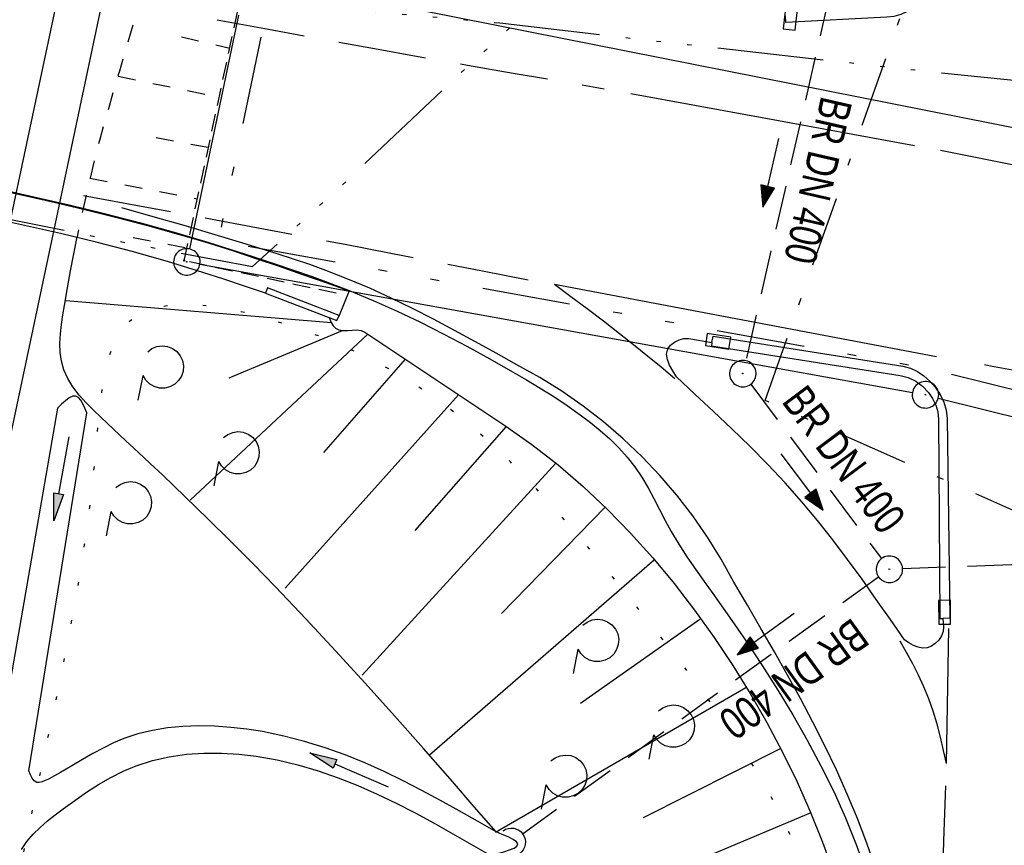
# Model space of a CAD drawing. Extents: x 510526 to 513920, y 467229 to 478797.
# Tile 144 of 256: x 510890 to 510946, y 472308 to 472355. Entities that reach past the tile are written whole.
import ezdxf

# ---------------------------------------------------------------- set-up
doc = ezdxf.new("R2010")
doc.units = 0
doc.header["$LTSCALE"] = 10
doc.header["$MEASUREMENT"] = 0
for name, pattern in [('ACAD_ISO14W100', [25.5, 12, -3, 0.5, -3, 0.5, -3, 0.5, -3]), ('AUSGEZOGEN', [0]), ('LT00', [0]), ('LT01', [0.2, 0.1, -0.1]), ('LT05', [0.7, 0.5, -0.2]), ('LT07', [0.22, 0.02, -0.2]), ('LT08', [0.42, 0.2, -0.1, 0.02, -0.1]), ('LT09', [0.54, 0.2, -0.1, 0.02, -0.1, 0.02, -0.1]), ('LT17', [0.15, 0.1, -0.05]), ('STRICHLINIE2', [0.375, 0.25, -0.125])]:
    doc.linetypes.add(name, pattern=pattern)
doc.layers.get('0').update_dxf_attribs({"linetype": 'LT00'})
for name, color, linetype in [('-Halt-Pfeil', 4, 'LT00'), ('-Haltung', 182, 'STRICHLINIE2'), ('-Haltungsbeschriftung', 182, 'LT00'), ('DFK_AB_L', 21, 'LT00'), ('DFK_AB_P', 7, 'LT00'), ('DFK_KATASTER', 250, 'LT00'), ('GEHOELZ_SYMB', 252, 'Continuous'), ('GEMARKUNGSGRENZE', 3, 'LT09'), ('PFEIL', 140, 'AUSGEZOGEN'), ('STROM_UNTER', 80, 'LT08'), ('TELEKOM', 210, 'ACAD_ISO14W100'), ('V94_AFBR_BAB', 250, 'LT00'), ('V94_BOESCH', 250, 'LT00'), ('V94_BOSCHUNG', 250, 'LT00'), ('V94_BR_KAPPE', 30, 'LT00'), ('V94_BR_WID', 30, 'LT17'), ('V94_GEHOELZ', 250, 'LT07'), ('V94_GEHWEG', 250, 'LT00'), ('V94_GRABEN', 250, 'LT00'), ('V94_KA_PRUF', 182, 'LT00'), ('V94_LD_MARK', 250, 'LT00'), ('V94_LG_MARK', 250, 'LT05'), ('V94_RINNE', 182, 'LT00'), ('V94_SINKK', 182, 'LT00'), ('V94_UK_DURCH', 182, 'LT00'), ('V94_VERDECKT', 253, 'LT00')]:
    doc.layers.add(name, color=color, linetype=linetype)
doc.styles.add('Haltungsbeschriftung', font='ARIAL.TTF', dxfattribs={"width": 0.75})

# ---------------------------------------------------------------- blocks, each defined once
blk = doc.blocks.new('SYMB0003')
at = {"color": 0, "linetype": 'ByBlock'}
for p, q in [((-0.015712, 0), (0.010166, 0.012015)), ((0, -0.021257), (-0.015712, 0)), ((0.010166, 0.012015), (0, -0.021257))]:
    blk.add_line(p, q, dxfattribs=at)
for points in [[(-0.031395, 0.499013), (-0.093691, 0.491144), (-0.154509, 0.475528), (-0.21289, 0.452414), (-0.267913, 0.422164), (-0.318712, 0.385257), (-0.364484, 0.342274), (-0.404509, 0.293893), (-0.438154, 0.240877), (-0.464888, 0.184062), (-0.484292, 0.124345), (-0.496058, 0.062667), (-0.5, 0)], [(0.5, 0), (0.496057, 0.062667), (0.484292, 0.124345), (0.464888, 0.184062), (0.438153, 0.240877), (0.404509, 0.293893), (0.364484, 0.342274), (0.318712, 0.385257), (0.267913, 0.422164), (0.21289, 0.452414), (0.154509, 0.475528), (0.093691, 0.491144), (0.031395, 0.499013), (-0.031395, 0.499013)], [(-0.5, 0), (-0.496058, -0.062667), (-0.484292, -0.124345), (-0.464888, -0.184062), (-0.438154, -0.240877), (-0.404509, -0.293893), (-0.364485, -0.342274), (-0.318712, -0.385257), (-0.267914, -0.422164), (-0.21289, -0.452414), (-0.154509, -0.475529), (-0.093691, -0.491144), (-0.031395, -0.499014), (0.031395, -0.499014)], [(0.031395, -0.499014), (0.093691, -0.491144), (0.154509, -0.475529), (0.21289, -0.452414), (0.267914, -0.422164), (0.318712, -0.385257), (0.364485, -0.342274), (0.404509, -0.293893), (0.438154, -0.240877), (0.464889, -0.184062), (0.484292, -0.124345), (0.496058, -0.062667), (0.5, 0)]]:
    blk.add_lwpolyline(points, dxfattribs=at)
blk = doc.blocks.new('SYMB0011')
at = {"color": 0, "linetype": 'ByBlock'}
for p, q in [((0.5, 0), (-0.5, 0)), ((0, 0.5), (0, -0.5))]:
    blk.add_line(p, q, dxfattribs=at)
blk = doc.blocks.new('Pfreil3')
at = {"layer": 'PFEIL'}
blk.add_hatch(color=256, dxfattribs=at).paths.add_polyline_path([(-1.549, 0.273), (-1.549, -0.273), (0, 0)])
for p, q in [((-1.549, 0), (-4.831, 0)), ((-1.549, -0.273), (-1.549, 0.273)), ((-1.549, 0.273), (0, 0)), ((0, 0), (-1.549, -0.273))]:
    blk.add_line(p, q, dxfattribs=at)
blk = doc.blocks.new('SYMB0652')
at = {"color": 0, "linetype": 'ByBlock'}
blk.add_lwpolyline([(-0.15, -0.075), (0.15, -0.075), (0.15, 0.075), (-0.15, 0.075), (-0.15, -0.075)], dxfattribs=at)
blk = doc.blocks.new('SYMB1107')
at = {"color": 0, "linetype": 'ByBlock'}
for points in [[(-0.2, 0), (-0.196157, 0.039018), (-0.184776, 0.076537), (-0.166294, 0.111114), (-0.141421, 0.141421), (-0.111114, 0.166294), (-0.076537, 0.184776), (-0.039018, 0.196157), (0, 0.2)], [(0, 0.2), (0.039018, 0.196157), (0.076537, 0.184776), (0.111114, 0.166294), (0.141421, 0.141421), (0.166294, 0.111114), (0.184776, 0.076537), (0.196157, 0.039018), (0.2, 0)]]:
    blk.add_lwpolyline(points, dxfattribs=at)
blk = doc.blocks.new('GEHOELZ_SYMB')
at = {"layer": 'GEHOELZ_SYMB'}
blk.add_line((0, 0), (1.4, 0), dxfattribs=at)
blk.add_lwpolyline([(-1.388, 0.017), (-1.612, 0.221), (-1.778, 0.474), (-1.876, 0.761), (-1.898, 1.063), (-1.844, 1.361), (-1.718, 1.636), (-1.526, 1.87), (-1.282, 2.05), (-1, 2.162), (-0.7, 2.2), (-0.4, 2.162), (-0.118, 2.05), (0.126, 1.87), (0.318, 1.636), (0.444, 1.361), (0.498, 1.063), (0.476, 0.761), (0.378, 0.474), (0.212, 0.221), (-0.012, 0.017)], dxfattribs=at)
blk = doc.blocks.new('SYMB0070')
at = {"color": 0, "linetype": 'ByBlock'}
for p, q in [((-0.5, 0), (0.2, 0)), ((0.5, 0), (0.2, 0.1)), ((0.2, 0.1), (0.2, 0)), ((0.468, 0), (0.21, 0.086)), ((0.21, 0.086), (0.21, -0.086)), ((0.21, -0.086), (0.468, 0)), ((0.22, -0.072), (0.437, 0)), ((0.23, -0.058), (0.405, 0)), ((0.24, -0.045), (0.374, 0)), ((0.342, 0), (0.25, 0.031)), ((0.25, 0.031), (0.25, -0.031)), ((0.25, -0.031), (0.342, 0)), ((0.26, -0.017), (0.31, 0)), ((0.27, -0.003), (0.279, 0))]:
    blk.add_line(p, q, dxfattribs=at)
for points in [[(0.2, 0), (0.2, -0.1), (0.5, 0)], [(0.437, 0), (0.22, 0.072), (0.22, -0.072)], [(0.405, 0), (0.23, 0.058), (0.23, -0.058)], [(0.374, 0), (0.24, 0.045), (0.24, -0.045)], [(0.31, 0), (0.26, 0.017), (0.26, -0.017)], [(0.279, 0), (0.27, 0.003), (0.27, -0.003)]]:
    blk.add_lwpolyline(points, dxfattribs=at)

msp = doc.modelspace()

# ---------------------------------------------------------------- linework, layer by layer
at = {"layer": '-Haltung'}
for p, q in [((510935.864, 472356.355), (510931.093, 472335.502)), ((510931.376, 472334.171), (510938.778, 472324.285)), ((510957.399, 472324.342), (510939.977, 472323.712)), ((510938.619, 472323.246), (510918.418, 472308.658))]:
    msp.add_line(p, q, dxfattribs=at)
at = {"layer": 'DFK_AB_L'}
for p, q in [((510902.347, 472355.086), (510899.583, 472341.834)), ((510900.168, 472340.967), (510940.532, 472333.703)), ((510941.998, 472333.388), (510969.923, 472326.392))]:
    msp.add_line(p, q, dxfattribs=at)
at = {"layer": 'DFK_KATASTER'}
msp.add_line((510995.385, 472338.966), (510911.146, 472355.644), dxfattribs=at)
at = {"layer": 'GEMARKUNGSGRENZE', "ltscale": 2.5, "flags": 128}
msp.add_lwpolyline([(511338.816, 472915.913), (511340.719, 472885.882), (511337.388, 472885.57), (511309.655, 472881.528), (511259.852, 472877.768), (511252.986, 472872.448), (511243.285, 472879.226), (511234.252, 472878.215), (511233.258, 472867.438), (511216.033, 472862.714), (511207.797, 472857.961), (511191.39, 472853.613), (511190.752, 472855.636), (511140.812, 472836.029), (511125.011, 472817.797), (511083.654, 472766.593), (511031.927, 472691.269), (510996.407, 472627.328), (510946.881, 472521.115), (510931.137, 472471.162), (510904.274, 472356.963), (510903.968, 472355.512), (510901.213, 472342.303), (510941.585, 472335.037), (510971.004, 472327.668), (510993.448, 472322.391), (511002.822, 472295.217), (510981.46, 472288.086), (510979.077, 472252.27), (510975.289, 472194.983), (510973.333, 472186.399), (510968.719, 472165.904), (510952.995, 472136.274), (510921.262, 472097.626), (510905.045, 472075.837), (510893.26, 472050.556), (510892.004, 472047.859), (510887.625, 472022.351), (510889.456, 471975.295), (510899.305, 471911.874), (510912.906, 471849.007), (510930.533, 471767.721), (510947.502, 471695.56), (510972.146, 471610.023), (510987.56, 471561.132), (510988.88, 471556.962), (510998.361, 471526.879), (511023.643, 471445.762), (511025.921, 471438.309), (511028.867, 471429.142), (511055.244, 471334.955), (511075.564, 471262.687), (511076.644, 471258.867), (511081.081, 471243.062), (511102.936, 471153.981), (511126.453, 471060.173), (511143.975, 470974.853), (511146.57, 470959.094), (511159.172, 470882.632), (511171.606, 470798.752), (511182.45, 470711.367), (511193.007, 470699.758), (511193.732, 470690.194), (511187.835, 470675.545), (511194.982, 470614.953), (511207.145, 470475.088), (511207.634, 470473.853), (511218.628, 470446.187), (511282.702, 470462.387), (511261.684, 470406.378), (511258.844, 470397.918), (511238.143, 470342.746), (511229.339, 470301.994), (511223.45, 470293.888), (511221.465, 470291.064), (511213.87, 470286.717), (511168.704, 470265.706), (511166.268, 470263.992)], dxfattribs=at)
at = {"layer": 'STROM_UNTER', "ltscale": 2, "flags": 128}
msp.add_lwpolyline([(510949.578, 472318.968), (510949.373, 472325.62), (510932.187, 472333.251), (510941.532, 472359.744), (510942.822, 472359.382), (510948.757, 472361.496), (510957.786, 472352.267), (510962.689, 472351.442), (510965.373, 472350.256), (510965.647, 472350.177), (510971.872, 472354.714), (510975.16, 472352.377), (510979.229, 472349.444), (510992.021, 472342.384), (511020.009, 472328.976), (511031.449, 472321.821), (511036.224, 472318.202), (511041.861, 472314.033), (511049.27, 472307.042), (511068.366, 472292.648), (511085.02, 472279.87), (511086.501, 472275.017), (511086.749, 472276.251), (511085.348, 472280.199), (511089.217, 472283.736)], dxfattribs=at)
at = {"layer": 'TELEKOM', "ltscale": 0.05, "flags": 128}
for points in [[(511130.846, 472242.46), (511125.842, 472246.287), (511119.847, 472251.061), (511119.531, 472251.151), (511119.081, 472251.196), (511118.63, 472251.241), (511118.179, 472251.511), (511117.863, 472251.737), (511117.863, 472252.232), (511117.818, 472252.637), (511114.382, 472255.267), (511109.829, 472258.779), (511108.071, 472260.31), (511100.566, 472266.962), (511092.226, 472274.302), (511084.01, 472281.902), (511079.02, 472286.366), (511070.855, 472293.952), (511066.945, 472295.862), (511059.465, 472299.855), (511051.185, 472303.791), (511043.619, 472307.471), (511031.481, 472316.729), (511023.398, 472322.525), (511015.184, 472328.061), (511009.862, 472331.626), (511000.475, 472337.226), (510996.89, 472339.245), (510988.415, 472341.394), (510977.138, 472344.129), (510961.42, 472348.013), (510950.242, 472350.576), (510947.916, 472351.214), (510942.005, 472351.81), (510925.52, 472353.653), (510917.156, 472354.621), (510907.652, 472355.489), (510904.722, 472355.747), (510902.106, 472356.233), (510898.372, 472356.941), (510893.639, 472357.841), (510883.478, 472359.809), (510866.171, 472363.16), (510853.922, 472365.546), (510849.72, 472366.228), (510842.862, 472368.189), (510840.673, 472368.704), (510835.458, 472370.055), (510831.305, 472371.373), (510830.26, 472371.834), (510827.717, 472372.381), (510821.02, 472374.054), (510812.442, 472376.151), (510810.319, 472376.583), (510802.963, 472377.638), (510800.685, 472377.935), (510796.331, 472378.461), (510789.948, 472379.652), (510785.197, 472380.542), (510780.447, 472381.3), (510776.734, 472381.863), (510770.696, 472382.688), (510764.427, 472383.511), (510758.67, 472384.274), (510753.195, 472384.966), (510747.025, 472385.856), (510743.312, 472386.352), (510731.436, 472388.33), (510727.806, 472388.956), (510711.424, 472391.9), (510709.348, 472392.195), (510704.664, 472392.374), (510698.914, 472392.669)], [(510833.996, 472370.519), (510836.016, 472367.107), (510840.902, 472358.849), (510844.763, 472352.374), (510853.745, 472350.631), (510868.526, 472347.622), (510883.788, 472344.644), (510895.591, 472342.268), (510903.143, 472340.84), (510908.218, 472345.441), (510914.433, 472351.336), (510917.916, 472354.533)]]:
    msp.add_lwpolyline(points, dxfattribs=at)
at = {"layer": 'V94_AFBR_BAB'}
for points in [[(510885.07, 472307.822), (510885.48, 472310.319), (510885.898, 472312.814), (510886.325, 472315.307), (510886.764, 472317.799), (510887.218, 472320.287), (510887.689, 472322.772), (510888.18, 472325.253), (510888.692, 472327.73), (510897.587, 472369.737)], [(510888.77, 472345.236), (510890.771, 472344.794), (510892.767, 472344.33), (510894.757, 472343.843), (510896.739, 472343.327), (510898.711, 472342.78), (510900.674, 472342.198), (510901.923, 472341.806), (510903.168, 472341.403), (510904.41, 472340.99), (510905.471, 472340.632), (510906.529, 472340.264), (510907.581, 472339.883), (510908.626, 472339.482), (510909.99, 472338.918), (510911.339, 472338.316), (510912.672, 472337.68), (510913.992, 472337.015), (510915.299, 472336.323), (510916.593, 472335.61), (510917.875, 472334.879), (510918.661, 472334.42), (510919.44, 472333.951), (510920.211, 472333.467), (510920.971, 472332.964), (510921.719, 472332.436), (510922.293, 472332.002), (510922.852, 472331.548), (510923.39, 472331.071), (510923.9, 472330.569), (510924.377, 472330.04), (510924.814, 472329.481), (510925.201, 472328.904), (510925.554, 472328.304), (510925.887, 472327.689), (510926.209, 472327.066), (510926.531, 472326.443), (510926.866, 472325.828), (510927.3, 472325.1), (510927.76, 472324.39), (510928.239, 472323.692), (510928.73, 472323), (510929.226, 472322.31), (510930.176, 472320.968), (510931.11, 472319.61), (510932.023, 472318.234), (510932.909, 472316.842), (510933.762, 472315.431), (510934.577, 472314.002), (510935.349, 472312.553), (510936.072, 472311.084), (510936.74, 472309.595), (510937.348, 472308.085), (510937.89, 472306.553)], [(510927.16, 472334.593), (510926.952, 472334.927), (510926.772, 472335.257), (510926.648, 472335.576), (510926.609, 472335.881), (510926.682, 472336.166), (510926.834, 472336.375), (510927.051, 472336.553), (510927.311, 472336.685), (510927.588, 472336.758), (510927.858, 472336.755), (510929.171, 472336.527)], [(510940.074, 472319.683), (510939.282, 472320.833), (510938.486, 472321.98), (510937.68, 472323.118), (510936.86, 472324.243), (510936.021, 472325.353), (510935.159, 472326.442), (510934.268, 472327.507), (510933.318, 472328.575), (510932.337, 472329.618), (510931.332, 472330.639), (510930.306, 472331.643), (510929.266, 472332.633), (510928.215, 472333.615), (510927.16, 472334.593)], [(510942.255, 472320.895), (510942.289, 472320.407), (510942.266, 472320.155), (510942.171, 472319.905), (510942.02, 472319.672), (510941.826, 472319.472), (510941.604, 472319.318), (510941.369, 472319.226), (510941.109, 472319.207), (510940.849, 472319.261), (510940.59, 472319.371), (510940.332, 472319.518), (510940.074, 472319.683)]]:
    msp.add_lwpolyline(points, dxfattribs=at)
at = {"layer": 'V94_BOESCH'}
for points in [[(510916.943, 472308.807), (510915.71, 472310.232), (510914.475, 472311.655), (510912.84, 472313.524), (510911.195, 472315.383), (510909.536, 472317.231), (510907.859, 472319.065), (510906.163, 472320.885), (510904.443, 472322.689), (510903.181, 472323.985), (510901.908, 472325.27), (510900.626, 472326.54), (510899.338, 472327.794), (510898.046, 472329.027), (510897.36, 472329.672), (510896.672, 472330.316), (510895.979, 472330.964), (510895.278, 472331.621), (510894.567, 472332.291), (510894.139, 472332.702), (510893.721, 472333.123), (510893.329, 472333.558), (510892.979, 472334.012), (510892.684, 472334.488), (510892.462, 472334.99), (510892.33, 472335.473), (510892.261, 472335.976), (510892.243, 472336.495), (510892.267, 472337.024), (510892.323, 472337.56), (510892.401, 472338.097), (510892.49, 472338.631), (510892.666, 472339.627), (510892.846, 472340.602), (510893.028, 472341.563), (510893.212, 472342.517)], [(510907.486, 472337.954), (510907.611, 472337.671), (510907.715, 472337.484), (510907.845, 472337.341), (510908.037, 472337.248), (510908.267, 472337.216), (510908.521, 472337.221), (510908.786, 472337.238), (510909.049, 472337.242), (510909.297, 472337.21), (510909.516, 472337.115), (510917.448, 472331.824), (510918.979, 472330.746), (510920.456, 472329.593), (510921.878, 472328.372), (510923.246, 472327.084), (510924.56, 472325.736), (510925.822, 472324.332), (510927.032, 472322.875), (510928.189, 472321.369), (510929.296, 472319.82), (510930.353, 472318.232), (510931.341, 472316.637), (510932.278, 472315.01), (510933.161, 472313.354), (510933.984, 472311.67), (510934.747, 472309.96), (510935.444, 472308.228), (510936.073, 472306.474)]]:
    msp.add_lwpolyline(points, dxfattribs=at)
at = {"layer": 'V94_BOSCHUNG'}
for p, q in [((510907.626, 472337.639), (510892.57, 472338.886)), ((510909.676, 472337.008), (510899.617, 472327.599)), ((510908.22, 472337.189), (510901.808, 472334.511)), ((510911.792, 472335.597), (510907.164, 472330.292)), ((510914.82, 472333.577), (510905.003, 472322.614)), ((510917.514, 472331.779), (510912.337, 472325.88)), ((510920.33, 472329.695), (510909.357, 472317.687)), ((510923.119, 472327.208), (510917.261, 472321.179)), ((510925.916, 472324.219), (510913.169, 472313.143)), ((510928.494, 472320.838), (510921.733, 472316.083)), ((510931.087, 472316.974), (510916.922, 472308.776)), ((510933.076, 472313.53), (510925.27, 472309.606)), ((510934.776, 472309.89), (510918.671, 472303.114))]:
    msp.add_line(p, q, dxfattribs=at)
at = {"layer": 'V94_BR_KAPPE'}
msp.add_line((510908.616, 472339.454), (510908.063, 472338.055), dxfattribs=at)
for points in [[(510903.879, 472339.326), (510902.699, 472339.728), (510901.517, 472340.124), (510900.332, 472340.509), (510898.334, 472341.12), (510896.323, 472341.688), (510894.3, 472342.216), (510892.268, 472342.71), (510890.228, 472343.172), (510888.183, 472343.607), (510886.133, 472344.017), (510873.663, 472346.447), (510862.657, 472348.531), (510860.542, 472348.957), (510848.034, 472351.348), (510841.14, 472352.635), (510841.201, 472352.996), (510841.416, 472354.337)], [(510888.489, 472345.242), (510890.24, 472344.859), (510891.988, 472344.463), (510893.732, 472344.049), (510895.471, 472343.616), (510897.204, 472343.161), (510898.93, 472342.68), (510899.812, 472342.422), (510900.691, 472342.157), (510902.022, 472341.738), (510903.347, 472341.301), (510904.668, 472340.851), (510905.986, 472340.391), (510907.301, 472339.924), (510908.616, 472339.454)], [(510903.994, 472339.635), (510903.879, 472339.326), (510907.92, 472337.789), (510908.063, 472338.055), (510903.994, 472339.635)]]:
    msp.add_lwpolyline(points, dxfattribs=at)
at = {"layer": 'V94_BR_WID'}
msp.add_lwpolyline([(510907.884, 472339.324), (510899.279, 472341.166), (510902.747, 472357.369), (510911.352, 472355.527)], dxfattribs=at)
at = {"layer": 'V94_GEHOELZ', "linetype": 'LT07', "flags": 128}
msp.add_lwpolyline([(510927.973, 472179.473), (510929.173, 472179.445), (510930.372, 472179.496), (510931.565, 472179.627), (510932.746, 472179.837), (510933.911, 472180.124), (510935.055, 472180.488), (510936.172, 472180.927), (510937.257, 472181.439), (510938.306, 472182.022), (510939.315, 472182.672), (510939.747, 472185.987), (510940.098, 472189.311), (510940.367, 472192.642), (510940.554, 472195.979), (510940.66, 472199.32), (510940.683, 472202.662), (510940.624, 472206.004), (510940.484, 472209.344), (510940.261, 472212.679), (510940.018, 472216.011), (510939.777, 472219.342), (510939.541, 472222.673), (510939.311, 472226.004), (510939.09, 472229.333), (510938.881, 472232.661), (510938.684, 472235.987), (510938.504, 472239.312), (510938.341, 472242.635), (510938.198, 472245.955), (510938.077, 472249.272), (510937.98, 472252.587), (510937.922, 472255.233), (510937.877, 472257.878), (510937.842, 472260.522), (510937.815, 472263.168), (510937.792, 472265.814), (510937.769, 472268.463), (510937.744, 472271.115), (510937.713, 472273.77), (510937.673, 472276.431), (510937.62, 472279.097), (510937.552, 472281.77), (510937.465, 472284.45), (510937.355, 472287.138), (510937.22, 472289.835), (510937.132, 472291.338), (510937.031, 472292.841), (510936.91, 472294.342), (510936.767, 472295.838), (510936.594, 472297.326), (510936.388, 472298.805), (510936.145, 472300.271), (510935.857, 472301.722), (510935.522, 472303.154), (510935.134, 472304.566), (510934.688, 472305.955), (510934.18, 472307.319), (510933.639, 472308.581), (510933.042, 472309.82), (510932.394, 472311.038), (510931.701, 472312.237), (510930.966, 472313.418), (510930.194, 472314.585), (510929.39, 472315.738), (510928.559, 472316.88), (510927.706, 472318.014), (510926.834, 472319.141), (510925.95, 472320.263), (510925.058, 472321.382), (510924.178, 472322.477), (510923.294, 472323.567), (510922.402, 472324.647), (510921.502, 472325.713), (510920.59, 472326.761), (510919.667, 472327.785), (510918.728, 472328.782), (510917.774, 472329.747), (510916.802, 472330.675), (510915.809, 472331.562), (510914.796, 472332.404), (510913.923, 472333.075), (510913.028, 472333.712), (510912.106, 472334.316), (510911.15, 472334.889), (510910.155, 472335.433), (510909.115, 472335.949), (510908.026, 472336.439), (510906.88, 472336.904), (510905.674, 472337.345), (510904.875, 472337.613), (510904.058, 472337.865), (510903.23, 472338.095), (510902.4, 472338.296), (510901.575, 472338.462), (510900.765, 472338.586), (510899.976, 472338.662), (510899.219, 472338.682), (510898.499, 472338.641), (510897.827, 472338.531), (510897.209, 472338.346), (510896.655, 472338.08), (510896.172, 472337.725), (510895.792, 472337.314), (510895.474, 472336.829), (510895.211, 472336.278), (510894.997, 472335.67), (510894.823, 472335.014), (510894.684, 472334.316), (510894.573, 472333.586), (510894.483, 472332.832), (510894.407, 472332.061), (510894.339, 472331.282), (510894.271, 472330.504), (510894.086, 472328.651), (510893.868, 472326.843), (510893.622, 472325.076), (510893.351, 472323.349), (510893.06, 472321.656), (510892.752, 472319.995), (510892.431, 472318.362), (510892.101, 472316.755), (510891.765, 472315.169), (510891.428, 472313.601), (510891.093, 472312.048), (510890.763, 472310.507), (510890.444, 472308.975), (510890.137, 472307.447), (510889.848, 472305.921), (510889.58, 472304.392), (510889.337, 472302.859), (510889.123, 472301.318), (510888.941, 472299.764), (510888.779, 472298.003), (510888.657, 472296.225), (510888.573, 472294.43), (510888.52, 472292.621), (510888.495, 472290.799), (510888.494, 472288.965), (510888.511, 472287.12), (510888.542, 472285.267), (510888.584, 472283.407), (510888.63, 472281.54), (510888.678, 472279.67), (510888.721, 472277.796), (510888.757, 472275.922), (510888.78, 472274.047), (510888.786, 472272.174), (510888.77, 472270.304), (510888.728, 472268.438), (510888.651, 472266.446), (510888.543, 472264.461), (510888.41, 472262.481), (510888.257, 472260.507), (510888.086, 472258.536), (510887.905, 472256.57), (510887.717, 472254.606), (510887.527, 472252.645), (510887.339, 472250.685), (510887.159, 472248.727), (510886.991, 472246.769), (510886.84, 472244.811), (510886.711, 472242.851), (510886.608, 472240.891), (510886.532, 472238.839), (510886.487, 472236.785), (510886.468, 472234.729), (510886.473, 472232.671), (510886.497, 472230.611), (510886.538, 472228.549), (510886.591, 472226.485), (510886.653, 472224.42), (510886.721, 472222.353), (510886.79, 472220.285), (510886.858, 472218.215), (510886.921, 472216.144), (510886.975, 472214.072), (510887.009, 472212.508), (510887.042, 472210.944), (510887.081, 472209.38), (510887.13, 472207.819), (510887.197, 472206.259), (510887.288, 472204.702), (510887.408, 472203.149), (510887.564, 472201.601), (510887.761, 472200.057), (510888.007, 472198.518), (510888.307, 472196.987), (510888.667, 472195.462), (510889.093, 472193.945), (510889.591, 472192.436), (510890.168, 472190.937), (510890.541, 472190.074), (510890.944, 472189.221), (510891.38, 472188.387), (510891.85, 472187.577), (510892.357, 472186.801), (510892.903, 472186.065), (510893.49, 472185.376), (510894.119, 472184.742), (510894.794, 472184.171), (510895.515, 472183.669), (510896.246, 472183.26), (510897.016, 472182.913), (510897.818, 472182.62), (510898.646, 472182.373), (510899.495, 472182.165), (510900.357, 472181.987), (510901.227, 472181.831), (510902.099, 472181.69), (510903.837, 472181.429), (510905.56, 472181.193), (510907.273, 472180.98), (510908.978, 472180.787), (510910.679, 472180.613), (510912.379, 472180.455), (510914.081, 472180.312), (510916.381, 472180.138), (510918.689, 472179.983), (510921.004, 472179.842), (510923.324, 472179.713), (510925.648, 472179.591), (510927.973, 472179.473)], close=True, dxfattribs=at)
at = {"layer": 'V94_GRABEN'}
for points in [[(510893.759, 472332.554), (510893.651, 472332.813), (510893.539, 472333.055), (510893.42, 472333.261), (510893.29, 472333.413), (510893.146, 472333.495), (510892.965, 472333.488), (510892.766, 472333.394), (510892.553, 472333.234), (510892.332, 472333.03), (510892.106, 472332.804)], [(510892.106, 472332.804), (510888.535, 472312.323), (510888.123, 472309.881), (510887.707, 472307.44)], [(510916.943, 472308.807), (510915.9, 472309.407), (510914.854, 472310.002), (510913.804, 472310.586), (510912.746, 472311.154), (510911.679, 472311.701), (510910.598, 472312.221), (510909.503, 472312.709), (510908.39, 472313.16), (510907.258, 472313.568), (510906.103, 472313.929), (510904.923, 472314.235), (510903.716, 472314.484), (510902.819, 472314.624), (510901.914, 472314.727), (510901.005, 472314.789), (510900.101, 472314.806), (510899.207, 472314.775), (510898.33, 472314.692), (510897.477, 472314.554), (510896.654, 472314.356), (510895.867, 472314.096), (510895.27, 472313.843), (510894.688, 472313.555), (510894.109, 472313.237), (510893.522, 472312.897), (510892.914, 472312.539), (510892.273, 472312.171), (510891.587, 472311.799), (510891.409, 472311.71), (510891.235, 472311.637), (510891.071, 472311.597), (510890.925, 472311.607), (510890.784, 472311.693), (510890.668, 472311.844), (510890.567, 472312.038), (510890.474, 472312.254), (510893.759, 472332.554)], [(510890.058, 472307.796), (510890.37, 472308.254), (510890.724, 472308.673), (510891.116, 472309.061), (510891.537, 472309.426), (510891.978, 472309.774), (510892.43, 472310.112), (510893.087, 472310.589), (510893.752, 472311.049), (510894.428, 472311.484), (510895.118, 472311.885), (510895.826, 472312.244), (510896.555, 472312.551), (510897.478, 472312.849), (510898.429, 472313.064), (510899.402, 472313.201), (510900.39, 472313.266), (510901.384, 472313.266), (510902.377, 472313.205), (510903.361, 472313.09), (510904.552, 472312.881), (510905.72, 472312.605), (510906.867, 472312.268), (510907.996, 472311.875), (510909.109, 472311.433), (510910.208, 472310.948), (510911.294, 472310.427), (510912.37, 472309.874), (510913.439, 472309.297), (510914.501, 472308.702), (510915.559, 472308.095), (510916.614, 472307.481)], [(510916.614, 472307.481), (510917.009, 472307.579), (510917.38, 472307.678), (510917.705, 472307.78), (510917.962, 472307.886), (510918.127, 472307.998), (510918.177, 472308.117), (510918.097, 472308.244), (510917.906, 472308.379), (510917.631, 472308.519), (510917.301, 472308.662), (510916.943, 472308.807)]]:
    msp.add_lwpolyline(points, dxfattribs=at)
at = {"layer": 'V94_LD_MARK'}
for p, q in [((510920.26, 472339.831), (510941.9, 472335.745)), ((510942.454, 472312.676), (510942.594, 472320.321))]:
    msp.add_line(p, q, dxfattribs=at)
for points in [[(510895.136, 472370.422), (510886.178, 472328.241), (510885.667, 472325.77), (510885.181, 472323.294), (510884.717, 472320.813), (510884.271, 472318.329), (510883.841, 472315.842), (510883.423, 472313.353), (510883.014, 472310.862), (510882.611, 472308.369), (510882.211, 472305.877)], [(510940.64, 472347.68), (510932.018, 472349.266), (510924.575, 472350.626)], [(510938.433, 472306.748), (510937.949, 472308.165), (510937.416, 472309.564), (510936.84, 472310.948), (510936.225, 472312.318), (510935.575, 472313.676), (510934.894, 472315.022), (510934.187, 472316.36), (510933.458, 472317.689), (510932.711, 472319.012), (510931.952, 472320.331), (510931.184, 472321.646), (510930.411, 472322.96), (510929.7, 472324.249), (510928.925, 472325.499), (510928.087, 472326.709), (510927.189, 472327.874), (510926.232, 472328.992), (510925.219, 472330.06), (510924.153, 472331.074), (510923.037, 472332.033), (510921.874, 472332.934), (510920.666, 472333.775), (510919.417, 472334.553), (510918.13, 472335.266), (510916.954, 472335.923), (510915.776, 472336.575), (510914.594, 472337.218), (510913.406, 472337.847), (510912.211, 472338.457), (510911.005, 472339.044), (510909.788, 472339.603), (510908.557, 472340.13), (510907.311, 472340.619), (510906.396, 472340.949), (510905.474, 472341.263), (510904.548, 472341.564), (510902.797, 472342.112), (510901.04, 472342.64), (510899.279, 472343.154), (510897.515, 472343.657), (510895.75, 472344.156)], [(510920.26, 472339.831), (510921.188, 472339.144), (510922.113, 472338.455), (510923.032, 472337.758), (510923.944, 472337.051), (510924.733, 472336.423), (510925.517, 472335.787), (510926.296, 472335.146), (510927.073, 472334.502)], [(510942.454, 472312.676), (510942.29, 472313.424), (510942.117, 472314.168), (510941.927, 472314.906), (510941.712, 472315.635), (510941.462, 472316.35), (510941.186, 472317.02), (510940.878, 472317.679), (510940.547, 472318.328), (510940.201, 472318.971), (510939.846, 472319.612)]]:
    msp.add_lwpolyline(points, dxfattribs=at)
at = {"layer": 'V94_LG_MARK', "flags": 128}
for points in [[(510901.15, 472354.811), (510904.048, 472354.279), (510906.946, 472353.749), (510909.846, 472353.223), (510912.746, 472352.704), (510915.326, 472352.25), (510917.906, 472351.8), (510920.488, 472351.355), (510923.069, 472350.911)], [(510942.127, 472347.44), (510944.298, 472347.004), (510946.468, 472346.566), (510948.636, 472346.12), (510950.825, 472345.661), (510953.012, 472345.195), (510955.198, 472344.726)], [(510893.581, 472344.865), (510896.545, 472344.318), (510899.508, 472343.77), (510902.471, 472343.219), (510905.433, 472342.664), (510908.394, 472342.102), (510910.988, 472341.604), (510913.581, 472341.102), (510916.173, 472340.597), (510918.765, 472340.091)], [(510956.349, 472332.757), (510954.749, 472333.135), (510953.147, 472333.508), (510951.544, 472333.872), (510949.937, 472334.22), (510948.282, 472334.559), (510946.623, 472334.883), (510944.963, 472335.196), (510943.301, 472335.504)], [(510941.752, 472285.854), (510941.782, 472287.743), (510941.814, 472289.631), (510941.876, 472292.744), (510941.95, 472295.856), (510942.032, 472298.968), (510942.122, 472302.08), (510942.217, 472305.192), (510942.315, 472308.303), (510942.416, 472311.415)]]:
    msp.add_lwpolyline(points, dxfattribs=at)
at = {"layer": 'V94_RINNE'}
for points in [[(510941.137, 472362.746), (510941.493, 472362.729), (510941.478, 472359.257), (510941.491, 472357.492), (510941.453, 472357.051), (510941.337, 472356.615), (510941.149, 472356.201), (510940.893, 472355.826), (510940.576, 472355.509), (510940.239, 472355.283), (510939.869, 472355.118), (510939.478, 472355.012), (510939.08, 472354.963), (510933.363, 472354.666), (510933.343, 472355.048)], [(510929.171, 472336.527), (510929.242, 472336.898), (510939.995, 472335.195), (510940.417, 472335.085), (510940.815, 472334.898), (510941.185, 472334.646), (510941.523, 472334.342), (510941.822, 472333.997), (510942.099, 472333.587), (510942.313, 472333.15), (510942.452, 472332.691), (510942.505, 472332.22), (510942.644, 472320.921), (510942.255, 472320.895)], [(510929.171, 472336.527), (510929.15, 472336.342), (510939.843, 472334.668), (510940.296, 472334.548), (510940.723, 472334.34), (510941.111, 472334.057), (510941.444, 472333.708), (510941.677, 472333.365), (510941.853, 472332.992), (510941.964, 472332.599), (510942.005, 472332.198), (510942.087, 472320.894), (510942.255, 472320.895)]]:
    msp.add_lwpolyline(points, dxfattribs=at)
at = {"layer": 'V94_VERDECKT', "linetype": 'LT01'}
for p, q in [((510899.123, 472353.861), (510901.859, 472353.22)), ((510895.545, 472351.621), (510901.262, 472350.434)), ((510897.695, 472348.144), (510900.655, 472347.596)), ((510893.943, 472345.84), (510900.031, 472344.68)), ((510896.383, 472342.485), (510899.436, 472341.903))]:
    msp.add_line(p, q, dxfattribs=at)
at = {"layer": 'V94_VERDECKT', "linetype": 'LT01', "flags": 128}
msp.add_lwpolyline([(510897.517, 472358.346), (510896.433, 472354.707), (510895.606, 472351.913), (510894.985, 472349.779), (510894.52, 472348.12), (510894.161, 472346.749), (510893.857, 472345.482), (510893.557, 472344.133), (510893.212, 472342.517)], dxfattribs=at)

# ---------------------------------------------------------------- block references
at = {"layer": '-Halt-Pfeil', "yscale": 4, "zscale": 4}
for p, xscale, rotation in [((510932.504, 472346.152), 3.999999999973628, 257.1142539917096), ((510934.276, 472328.629), 3.999999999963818, 306.8249439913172), ((510932.219, 472319.999), 3.999999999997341, 215.8352439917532)]:
    msp.add_blockref('SYMB0070', p, dxfattribs=dict(at, xscale=xscale, rotation=rotation))
at = {"layer": 'DFK_AB_P', "xscale": 1.499999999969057, "yscale": 1.5, "zscale": 1.5, "rotation": 251.2881100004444}
for p in [(510899.43, 472341.1), (510941.27, 472333.57)]:
    msp.add_blockref('SYMB0003', p, dxfattribs=at)
at = {"layer": 'GEHOELZ_SYMB', "rotation": 259.0065000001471}
for p in [(510896.929, 472334.646), (510901.222, 472329.788), (510895.12, 472326.955), (510921.579, 472319.155), (510925.873, 472314.297), (510919.77, 472311.463)]:
    msp.add_blockref('GEHOELZ_SYMB', p, dxfattribs=at)
at = {"layer": 'PFEIL'}
for p, rotation in [((510891.889, 472326.438), 259.5035418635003), ((510906.398, 472313.278), 156.5720574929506)]:
    msp.add_blockref('Pfreil3', p, dxfattribs=dict(at, rotation=rotation))
at = {"layer": 'V94_BR_WID', "xscale": 0.1000000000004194, "yscale": 0.1000000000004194, "zscale": 0.1, "rotation": 263.3409040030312}
msp.add_blockref('SYMB0011', (510899.279, 472341.166), dxfattribs=at)
at = {"layer": 'V94_GEHWEG', "xscale": 0.1000000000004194, "yscale": 0.1000000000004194, "zscale": 0.1, "rotation": 263.3409040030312}
msp.add_blockref('SYMB0011', (510908.046, 472338.043), dxfattribs=at)
at = {"layer": 'V94_KA_PRUF', "xscale": 1.500000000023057, "yscale": 1.5, "zscale": 1.5, "rotation": 263.3409047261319}
for p in [(510930.926, 472334.771), (510939.227, 472323.685)]:
    msp.add_blockref('SYMB0003', p, dxfattribs=at)
at = {"layer": 'V94_SINKK', "yscale": 4.5, "zscale": 4.5}
for p, xscale, rotation in [((510933.624, 472354.946), 4.500000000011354, 263.3409047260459), ((510929.524, 472336.599), 4.500000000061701, 351.0006420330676), ((510942.354, 472321.249), 4.50000000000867, 90.4157163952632)]:
    msp.add_blockref('SYMB0652', p, dxfattribs=dict(at, xscale=xscale, rotation=rotation))
at = {"layer": 'V94_UK_DURCH', "xscale": 3.999999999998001, "yscale": 3.999999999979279, "zscale": 4, "rotation": 305.3743223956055}
msp.add_blockref('SYMB1107', (510917.81, 472308.219), dxfattribs=at)

# ---------------------------------------------------------------- texts
at = {"layer": '-Haltungsbeschriftung', "style": 'Haltungsbeschriftung', "width": 0.75}
for rotation, p in [(257.1143, (510935.375, 472350.558)), (306.8249, (510933.079, 472333.182)), (215.8352, (510937.148, 472320.979))]:
    msp.add_text('BR DN 400', height=1.8, rotation=rotation, dxfattribs=at).set_placement(p)

doc.saveas('drawing.dxf')
